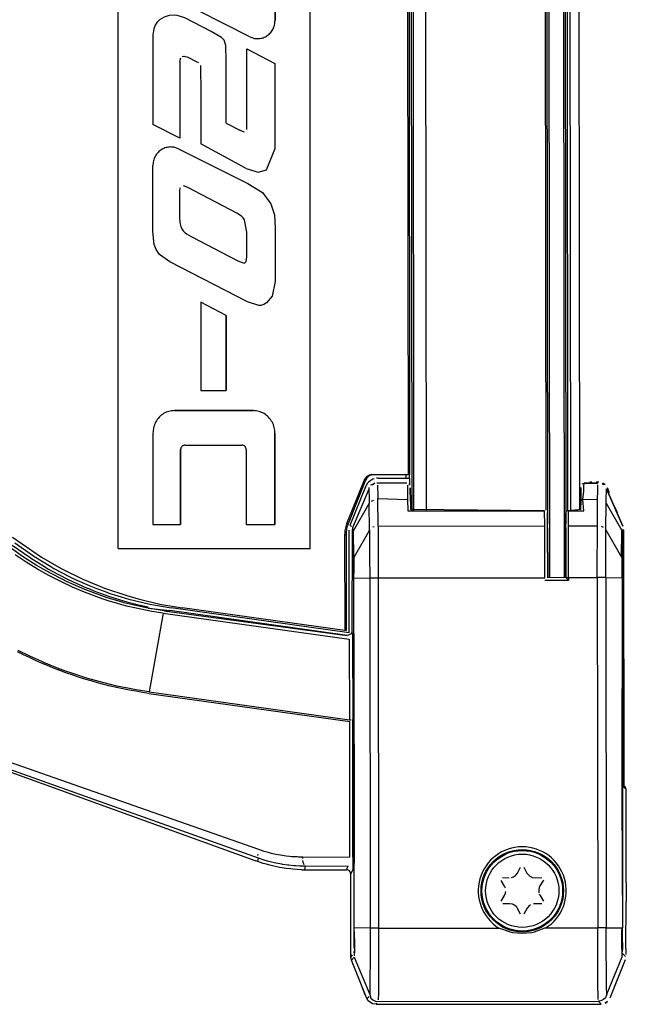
# Model space of a CAD drawing. Header units: millimetres. Extents: x -265 to -110, y 28 to 616.
# Tile 2 of 8: x -176 to -110, y 28 to 136. Entities that reach past the tile are written whole.
import ezdxf

# ---------------------------------------------------------------- set-up
doc = ezdxf.new("R2010")
doc.units = ezdxf.units.MM

# ---------------------------------------------------------------- blocks, each defined once
blk = doc.blocks.new('Etikett-S120-C_1__12', base_point=(-165.75, 78.18))
at = {"color": 7, "linetype": 'Continuous'}
for p, q in [((-144.81, 165.18), (-153.66, 165.18)), ((-144.81, 78.18), (-144.81, 165.18)), ((-144.81, 78.18), (-144.81, 165.18)), ((-153.82, 161.8), (-153.97, 161.78)), ((-153.5, 161.83), (-153.82, 161.8)), ((-153.32, 161.83), (-153.5, 161.83)), ((-153.32, 161.83), (-151.66, 161.83)), ((-151.66, 161.83), (-153.32, 161.83)), ((-150.9, 161.76), (-151.66, 161.83)), ((-150.9, 161.76), (-151.66, 161.83)), ((-150.25, 161.56), (-150.9, 161.76)), ((-150.25, 161.56), (-150.9, 161.76)), ((-149.71, 161.21), (-150.25, 161.56)), ((-149.71, 161.21), (-150.25, 161.56)), ((-160.08, 161.06), (-159.02, 160.12)), ((-159.02, 160.12), (-160.08, 161.06)), ((-149.3, 160.73), (-149.71, 161.21)), ((-149.3, 160.73), (-149.71, 161.21)), ((-149.16, 160.5), (-149.3, 160.73)), ((-149.16, 160.5), (-149.3, 160.73)), ((-149.04, 160.23), (-149.16, 160.5)), ((-149.04, 160.23), (-149.16, 160.5)), ((-148.93, 159.93), (-149.04, 160.23)), ((-148.93, 159.93), (-149.04, 160.23)), ((-161.96, 160.15), (-161.96, 151.13)), ((-159.02, 160.12), (-159.02, 152.53)), ((-159.02, 152.53), (-159.02, 160.12)), ((-148.85, 159.61), (-148.93, 159.93)), ((-148.85, 159.61), (-148.93, 159.93)), ((-148.75, 159.23), (-148.78, 159.37)), ((-148.75, 159.23), (-148.78, 159.37)), ((-165.75, 78.19), (-165.75, 158.62)), ((-148.69, 158.77), (-148.73, 159.09)), ((-148.69, 158.77), (-148.73, 159.09)), ((-148.65, 158.43), (-148.69, 158.77)), ((-148.65, 158.43), (-148.69, 158.77)), ((-148.62, 158.07), (-148.65, 158.43)), ((-148.62, 158.07), (-148.65, 158.43)), ((-148.61, 157.7), (-148.62, 158.07)), ((-148.61, 157.7), (-148.62, 158.07)), ((-156.73, 157.62), (-156.73, 152.21)), ((-153.96, 156.8), (-153.87, 157.13)), ((-153.96, 156.8), (-153.87, 157.13)), ((-153.87, 157.13), (-153.73, 157.36)), ((-153.87, 157.13), (-153.73, 157.36)), ((-153.73, 157.36), (-153.45, 157.57)), ((-153.73, 157.36), (-153.59, 157.48)), ((-153.59, 157.48), (-153.45, 157.57)), ((-153.45, 157.57), (-153.27, 157.64)), ((-153.45, 157.57), (-153.27, 157.64)), ((-153.27, 157.64), (-152.84, 157.69)), ((-153.27, 157.64), (-152.84, 157.69)), ((-152.59, 157.68), (-152.45, 157.64)), ((-152.45, 157.64), (-152.32, 157.59)), ((-152.32, 157.59), (-152.07, 157.45)), ((-148.61, 157.7), (-148.64, 147)), ((-148.64, 147), (-148.61, 157.7)), ((-153.96, 156.52), (-153.97, 151.13)), ((-153.97, 151.13), (-153.96, 156.52)), ((-153.96, 156.8), (-153.96, 156.52)), ((-153.96, 156.8), (-153.96, 156.52)), ((-151.67, 156.64), (-151.67, 149.51)), ((-161.96, 151.13), (-161.91, 150.26)), ((-154.26, 149.06), (-153.97, 151.13)), ((-154.26, 149.06), (-153.97, 151.13)), ((-161.91, 150.26), (-161.74, 149.48)), ((-161.74, 149.48), (-161.46, 148.77)), ((-151.67, 149.51), (-150.41, 148.46)), ((-161.46, 148.77), (-161.06, 148.15)), ((-150.41, 148.46), (-148.64, 147)), ((-158.24, 147), (-157.02, 147)), ((-161.96, 139.45), (-161.95, 143.99)), ((-161.95, 143.99), (-152.33, 138.91)), ((-161.95, 143.99), (-152.33, 138.91)), ((-151.66, 139.48), (-151.64, 142.09)), ((-148.64, 140.4), (-151.64, 142.09)), ((-151.64, 142.09), (-148.64, 140.4)), ((-148.63, 135.86), (-148.64, 140.4)), ((-148.64, 140.4), (-148.63, 135.86)), ((-151.38, 134.06), (-161.96, 139.45)), ((-152.33, 138.91), (-152.1, 138.81)), ((-152.33, 138.91), (-152.1, 138.81)), ((-152.1, 138.81), (-151.93, 138.77)), ((-152.1, 138.81), (-151.93, 138.77)), ((-151.67, 139.11), (-151.66, 139.48)), ((-161.53, 135.62), (-161.71, 135.34)), ((-161.23, 135.92), (-161.53, 135.62)), ((-160.74, 136.22), (-161.23, 135.92)), ((-160.19, 136.39), (-160.74, 136.22)), ((-159.6, 136.43), (-160.19, 136.39)), ((-159.3, 136.4), (-159.6, 136.43)), ((-159.3, 136.4), (-159.6, 136.43)), ((-158.48, 136.13), (-159.3, 136.4)), ((-158.48, 136.13), (-159.3, 136.4)), ((-155.6, 134.65), (-158.48, 136.13)), ((-155.6, 134.65), (-158.48, 136.13)), ((-161.87, 134.95), (-161.96, 134.27)), ((-161.71, 135.34), (-161.87, 134.95)), ((-154.49, 134), (-155.6, 134.65)), ((-154.49, 134), (-155.6, 134.65)), ((-161.96, 134.27), (-161.96, 124.48)), ((-154.2, 133.69), (-154.49, 134)), ((-154.2, 133.69), (-154.49, 134)), ((-154.01, 133.11), (-154.2, 133.69)), ((-154.01, 133.11), (-154.2, 133.69)), ((-153.98, 131.45), (-154.01, 133.11)), ((-153.98, 131.45), (-154.01, 133.11)), ((-151.7, 123.93), (-151.7, 132.75)), ((-151.7, 132.75), (-148.65, 131.15)), ((-151.7, 132.75), (-148.65, 131.15)), ((-159.02, 131.35), (-159, 131.53)), ((-159.02, 131.35), (-159, 131.53)), ((-159.02, 131.35), (-159.02, 122.99)), ((-159.02, 131.35), (-159.02, 122.99)), ((-159, 131.53), (-158.9, 131.78)), ((-159, 131.53), (-158.9, 131.78)), ((-158.75, 131.9), (-158.6, 131.94)), ((-158.75, 131.9), (-158.6, 131.94)), ((-158.6, 131.94), (-158.46, 131.93)), ((-158.46, 131.93), (-158.22, 131.87)), ((-158.22, 131.87), (-157.93, 131.74)), ((-157.93, 131.74), (-157.45, 131.49)), ((-157.45, 131.49), (-157.16, 131.34)), ((-157.16, 131.34), (-157, 131.24)), ((-153.98, 124.64), (-153.98, 131.45)), ((-153.98, 124.64), (-153.98, 131.45)), ((-156.78, 130.93), (-156.75, 130.73)), ((-156.75, 130.73), (-156.74, 128.05)), ((-148.65, 131.15), (-148.65, 121.78)), ((-148.65, 131.15), (-148.65, 121.78)), ((-156.74, 128.05), (-156.74, 122.39)), ((-159.02, 122.99), (-161.96, 124.48)), ((-153.98, 124.64), (-152.47, 123.88)), ((-153.98, 124.64), (-152.47, 123.88)), ((-152.19, 123.74), (-152.47, 123.88)), ((-152.19, 123.74), (-152.47, 123.88)), ((-151.96, 123.64), (-152.19, 123.74)), ((-151.96, 123.64), (-152.19, 123.74)), ((-159.17, 121.83), (-151.59, 118.03)), ((-159.17, 121.83), (-151.59, 118.03)), ((-151.79, 119.68), (-156.74, 122.39)), ((-149.58, 119.53), (-148.65, 121.78)), ((-149.58, 119.53), (-148.65, 121.78)), ((-161.96, 112.81), (-161.97, 119.99)), ((-151.79, 119.68), (-150.46, 119.28)), ((-150.46, 119.28), (-149.58, 119.53)), ((-150.46, 119.28), (-149.58, 119.53)), ((-159.01, 117.57), (-159.05, 117.2)), ((-159.01, 117.57), (-159.05, 117.2)), ((-159.05, 117.2), (-159.05, 114.32)), ((-159.05, 117.2), (-159.05, 114.32)), ((-158.16, 117.6), (-158.62, 117.8)), ((-152.81, 114.82), (-158.16, 117.6)), ((-151.59, 118.03), (-149.99, 117.06)), ((-151.59, 118.03), (-149.99, 117.06)), ((-149.99, 117.06), (-149.09, 115.81)), ((-149.99, 117.06), (-149.09, 115.81)), ((-149.09, 115.81), (-148.7, 114.61)), ((-149.09, 115.81), (-148.7, 114.61)), ((-159.05, 114.32), (-159.02, 113.8)), ((-159.05, 114.32), (-159.02, 113.8)), ((-152.29, 114.48), (-152.81, 114.82)), ((-152.1, 114.28), (-152.29, 114.48)), ((-151.96, 114.06), (-152.1, 114.28)), ((-151.71, 112.73), (-151.96, 114.06)), ((-148.7, 114.61), (-148.63, 113.13)), ((-148.7, 114.61), (-148.63, 113.13)), ((-159.02, 113.8), (-159, 113.64)), ((-159.02, 113.8), (-159, 113.64)), ((-159, 113.64), (-158.93, 113.35)), ((-159, 113.64), (-158.93, 113.35)), ((-158.93, 113.35), (-158.81, 113.09)), ((-158.93, 113.35), (-158.81, 113.09)), ((-158.81, 113.09), (-158.65, 112.86)), ((-158.81, 113.09), (-158.65, 112.86)), ((-148.63, 113.13), (-148.63, 107.34)), ((-148.63, 113.13), (-148.63, 107.34)), ((-161.82, 111.39), (-161.96, 112.81)), ((-158.65, 112.86), (-158.43, 112.64)), ((-158.65, 112.86), (-158.43, 112.64)), ((-158.43, 112.64), (-158.3, 112.54)), ((-158.43, 112.64), (-158.3, 112.54)), ((-158.3, 112.54), (-157.79, 112.25)), ((-158.3, 112.54), (-157.79, 112.25)), ((-157.79, 112.25), (-152.7, 109.61)), ((-157.79, 112.25), (-152.7, 109.61)), ((-151.71, 110.06), (-151.71, 112.73)), ((-161.61, 110.82), (-161.82, 111.39)), ((-161.23, 110.28), (-161.61, 110.82)), ((-160.13, 109.49), (-161.23, 110.28)), ((-151.78, 109.54), (-151.73, 109.75)), ((-151.73, 109.75), (-151.71, 110.06)), ((-151.65, 105.11), (-160.13, 109.49)), ((-152.7, 109.61), (-152.23, 109.4)), ((-152.7, 109.61), (-152.23, 109.4)), ((-152.23, 109.4), (-151.98, 109.36)), ((-152.23, 109.4), (-151.98, 109.36)), ((-151.98, 109.36), (-151.78, 109.54)), ((-148.63, 107.34), (-148.94, 105.73)), ((-148.63, 107.34), (-148.94, 105.73)), ((-148.94, 105.73), (-149.56, 105.01)), ((-148.94, 105.73), (-149.56, 105.01)), ((-156.73, 105.09), (-156.74, 95.45)), ((-153.97, 103.63), (-156.73, 105.09)), ((-153.97, 103.63), (-156.73, 105.09)), ((-150.42, 104.71), (-151.65, 105.11)), ((-150.18, 104.72), (-150.42, 104.71)), ((-150.18, 104.72), (-150.42, 104.71)), ((-149.85, 104.82), (-150.18, 104.72)), ((-149.85, 104.82), (-150.18, 104.72)), ((-149.56, 105.01), (-149.85, 104.82)), ((-149.56, 105.01), (-149.85, 104.82)), ((-153.97, 103.63), (-153.97, 95.45)), ((-153.97, 95.45), (-153.97, 103.63)), ((-156.74, 95.45), (-153.97, 95.45)), ((-150.99, 93.24), (-159.61, 93.24)), ((-159.61, 93.24), (-150.99, 93.24)), ((-161.96, 90.77), (-161.96, 80.79)), ((-148.64, 80.79), (-148.64, 90.77)), ((-148.64, 90.77), (-148.64, 80.79)), ((-158.47, 89.48), (-152.24, 89.48)), ((-158.95, 80.79), (-158.95, 88.99)), ((-158.95, 88.99), (-158.95, 80.79)), ((-151.77, 88.98), (-151.77, 80.79)), ((-161.96, 80.79), (-158.95, 80.79)), ((-151.77, 80.79), (-148.64, 80.79)), ((-165.75, 78.19), (-144.81, 78.18))]:
    blk.add_line(p, q, dxfattribs=at)
for points in [[(-153.97, 161.78), (-154.6, 161.6), (-155.17, 161.28), (-155.66, 160.83), (-156.05, 160.29)], [(-156.05, 160.29), (-156.34, 159.66), (-156.56, 159), (-156.69, 158.32), (-156.73, 157.62)], [(-151.67, 156.64), (-151.7, 156.87), (-151.78, 157.09), (-151.95, 157.32), (-152.07, 157.45)], [(-159.02, 152.53), (-158.98, 152.17), (-158.85, 151.84), (-158.65, 151.56), (-158.38, 151.33)], [(-159.02, 152.53), (-158.98, 152.17), (-158.85, 151.84), (-158.65, 151.56), (-158.38, 151.33)], [(-158.38, 151.33), (-158.1, 151.21), (-157.77, 151.18), (-157.43, 151.25), (-157.14, 151.42), (-156.92, 151.68), (-156.78, 152)], [(-158.38, 151.33), (-158.11, 151.21), (-157.82, 151.17)], [(-156.78, 147), (-156.22, 147.09), (-155.69, 147.29), (-155.21, 147.61), (-154.8, 148.02), (-154.48, 148.51), (-154.26, 149.06)], [(-156.78, 147), (-156.22, 147.09), (-155.69, 147.29), (-155.21, 147.61), (-154.8, 148.02), (-154.48, 148.51), (-154.26, 149.06)], [(-161.06, 148.15), (-160.44, 147.66), (-159.75, 147.3), (-159.01, 147.07), (-158.24, 147)], [(-150.53, 133.86), (-150.04, 133.93), (-149.58, 134.13), (-149.19, 134.45), (-148.89, 134.86), (-148.7, 135.34), (-148.63, 135.86)], [(-150.53, 133.86), (-150.04, 133.93), (-149.58, 134.13), (-149.19, 134.45), (-148.89, 134.86), (-148.7, 135.34), (-148.63, 135.86)], [(-151.38, 134.06), (-150.97, 133.91), (-150.53, 133.86)], [(-160.01, 122.03), (-160.53, 121.96), (-161, 121.76), (-161.4, 121.43), (-161.71, 121.01), (-161.9, 120.51), (-161.97, 119.99)], [(-159.17, 121.83), (-159.58, 121.98), (-160.01, 122.03)], [(-159.17, 121.83), (-159.58, 121.98), (-160.01, 122.03)], [(-159.61, 93.24), (-160.22, 93.16), (-160.79, 92.91), (-161.27, 92.52), (-161.65, 92), (-161.88, 91.41), (-161.96, 90.77)], [(-148.64, 90.77), (-148.72, 91.41), (-148.96, 92), (-149.33, 92.51), (-149.82, 92.91), (-150.39, 93.15), (-150.99, 93.24)], [(-148.64, 90.77), (-148.72, 91.41), (-148.96, 92), (-149.33, 92.51), (-149.82, 92.91), (-150.39, 93.15), (-150.99, 93.24)], [(-158.47, 89.48), (-158.56, 89.46), (-158.7, 89.41), (-158.78, 89.36), (-158.85, 89.26), (-158.93, 89.08), (-158.95, 88.99)], [(-158.47, 89.48), (-158.56, 89.46), (-158.7, 89.41), (-158.78, 89.36), (-158.85, 89.26), (-158.93, 89.08), (-158.95, 88.99)], [(-151.77, 88.98), (-151.79, 89.08), (-151.84, 89.23), (-151.88, 89.31), (-151.98, 89.38), (-152.15, 89.46), (-152.24, 89.48)]]:
    blk.add_spline(points, degree=3, dxfattribs=at)
blk = doc.blocks.new('Seitenteil-rechts__36', base_point=(-243.74, 28.41))
at = {"color": 1, "linetype": 'Continuous'}
for p, q in [((-134.36, 86.25), (-134.36, 85.85)), ((-138.69, 85.08), (-138.77, 84.92)), ((-138.54, 85.31), (-138.69, 85.08)), ((-138.42, 85.44), (-138.54, 85.31)), ((-138.2, 85.61), (-138.42, 85.44)), ((-137.89, 85.2), (-138.21, 85.1)), ((-137.97, 85.74), (-138.2, 85.61)), ((-137.89, 85.2), (-138.02, 85.12)), ((-137.81, 85.8), (-137.97, 85.74)), ((-137.76, 85.33), (-137.89, 85.2)), ((-137.39, 85.86), (-137.56, 85.85)), ((-137.53, 85.36), (-134.26, 85.35)), ((-137.53, 85.36), (-134.26, 85.35)), ((-137.45, 85.11), (-137.45, 84.83)), ((-137.39, 85.86), (-134.36, 85.85)), ((-134.36, 85.85), (-133.97, 85.86)), ((-134.19, 85.11), (-134.19, 84.83)), ((-114.94, 84.96), (-114.92, 85.32)), ((-114.94, 84.46), (-114.94, 84.96)), ((-114.92, 85.32), (-113.41, 85.32)), ((-113.43, 84.47), (-113.42, 84.96)), ((-113.42, 84.96), (-113.42, 85.13)), ((-112.85, 85.15), (-112.87, 85.33)), ((-112.62, 85.16), (-112.85, 85.15)), ((-138.77, 84.92), (-140.46, 80.68)), ((-138.39, 84.67), (-140.17, 80.45)), ((-138.39, 84.67), (-140.17, 80.45)), ((-138.4, 84.85), (-138.39, 84.67)), ((-138.39, 84.67), (-138.36, 83.73)), ((-137.45, 84.83), (-137.43, 84.11)), ((-137.43, 84.11), (-137.43, 83.66)), ((-134.19, 84.83), (-134.17, 83.94)), ((-134.17, 83.94), (-134.17, 83.54)), ((-115.04, 83.55), (-114.94, 84.46)), ((-113.44, 83.57), (-113.43, 84.47)), ((-112.51, 83.48), (-112.48, 84.7)), ((-112.48, 84.7), (-110.69, 80.61)), ((-140.06, 80.12), (-138.36, 83.1)), ((-138.36, 83.73), (-138.36, 83.43)), ((-138.36, 83.43), (-138.36, 83.1)), ((-138.33, 80.2), (-138.36, 83.1)), ((-138.11, 83.35), (-137.85, 83.47)), ((-137.4, 80.64), (-137.43, 83.66)), ((-137.43, 83.66), (-134.17, 83.54)), ((-134.17, 83.54), (-134.16, 82.29)), ((-115.04, 83.55), (-115.25, 83.38)), ((-115.04, 83.55), (-113.44, 83.57)), ((-114.96, 82.31), (-115.04, 83.55)), ((-113.46, 80.67), (-113.44, 83.57)), ((-112.53, 80.23), (-112.51, 83.13)), ((-112.51, 83.13), (-112.51, 83.48)), ((-112.51, 83.13), (-110.8, 80.16)), ((-134.16, 82.29), (-119.22, 82.3)), ((-119.2, 80.66), (-119.22, 82.3)), ((-116.6, 82.31), (-116.81, 82.25)), ((-116.61, 80.66), (-116.6, 82.31)), ((-116.6, 82.31), (-114.96, 82.31)), ((-140.46, 80.68), (-140.29, 80.62)), ((-137.4, 80.64), (-119.2, 80.66)), ((-119.18, 75), (-119.2, 80.66)), ((-116.62, 75.01), (-116.61, 80.66)), ((-116.61, 80.66), (-113.46, 80.67)), ((-113.46, 80.22), (-113.46, 80.67)), ((-140.54, 68.99), (-140.55, 80.19)), ((-140.21, 69.09), (-140.2, 80.27)), ((-140.17, 80.45), (-140.2, 80.27)), ((-140.13, 79.99), (-140.13, 79.85)), ((-140.1, 76.97), (-140.13, 79.85)), ((-140.06, 80.32), (-140.06, 80.12)), ((-140.03, 77.22), (-140.06, 80.12)), ((-138.33, 80.2), (-140.03, 77.22)), ((-138.33, 80.2), (-138.32, 79.95)), ((-138.32, 79.95), (-138.32, 78.93)), ((-137.83, 80.57), (-137.96, 80.52)), ((-137.4, 80.64), (-137.4, 80.36)), ((-137.4, 80.36), (-137.38, 76.93)), ((-113.47, 76.09), (-113.46, 80.22)), ((-112.78, 80.48), (-113.03, 80.6)), ((-112.54, 79.96), (-112.53, 80.23)), ((-112.54, 78.16), (-112.54, 79.96)), ((-112.53, 80.23), (-110.82, 77.25)), ((-110.82, 77.25), (-110.8, 80.16)), ((-110.8, 80.16), (-110.8, 80.35)), ((-110.62, 80.24), (-110.8, 80.16)), ((-110.73, 79.89), (-110.8, 80.16)), ((-110.75, 77), (-110.73, 79.89)), ((-110.62, 80.24), (-110.59, 52.13)), ((-176.35, 77.43), (-177.91, 78.54)), ((-177.3, 78.56), (-175.35, 77.19)), ((-177.04, 78.81), (-175.11, 77.44)), ((-138.32, 78.93), (-138.31, 76.77)), ((-175.77, 76.69), (-176.97, 77.49)), ((-175.97, 77.17), (-176.35, 77.43)), ((-175.11, 77.44), (-174.95, 77.34)), ((-112.55, 75.67), (-112.54, 78.16)), ((-174.7, 76.37), (-175.97, 77.17)), ((-174.55, 75.94), (-175.77, 76.69)), ((-175.35, 77.19), (-175.2, 77.09)), ((-175.2, 77.09), (-174.09, 76.39)), ((-174.95, 77.34), (-173.11, 76.21)), ((-173.95, 75.93), (-174.7, 76.37)), ((-174.09, 76.39), (-173.34, 75.94)), ((-140.1, 76.97), (-140.09, 74.96)), ((-140.03, 77.22), (-140.02, 75.9)), ((-138.31, 76.77), (-138.3, 75.65)), ((-137.38, 76.93), (-137.37, 75.37)), ((-110.76, 75), (-110.75, 77)), ((-173.3, 75.23), (-174.55, 75.94)), ((-173.07, 75.44), (-173.95, 75.93)), ((-173.34, 75.94), (-173.01, 75.76)), ((-173.11, 76.21), (-172.77, 76.01)), ((-171.87, 74.82), (-173.07, 75.44)), ((-173.01, 75.76), (-171.26, 74.84)), ((-172.77, 76.01), (-171.04, 75.11)), ((-140.02, 75.9), (-140.09, 74.96)), ((-138.3, 75.65), (-138.3, 74.98)), ((-137.37, 75.37), (-137.37, 74.98)), ((-113.47, 75.01), (-113.47, 76.09)), ((-112.55, 75.01), (-112.55, 75.67)), ((-172.02, 74.57), (-173.3, 75.23)), ((-170.73, 73.97), (-172.02, 74.57)), ((-171.37, 74.58), (-171.87, 74.82)), ((-169.73, 73.85), (-171.37, 74.58)), ((-171.26, 74.84), (-170.74, 74.59)), ((-171.04, 75.11), (-170.51, 74.85)), ((-170.74, 74.59), (-169.12, 73.86)), ((-170.51, 74.85), (-168.92, 74.14)), ((-140.09, 74.96), (-138.3, 74.98)), ((-140.09, 74.96), (-140.05, 36.75)), ((-140.09, 74.96), (-139.99, 50.85)), ((-138.3, 74.98), (-138.26, 36.72)), ((-138.3, 74.98), (-137.6, 74.98)), ((-137.6, 74.98), (-137.37, 74.98)), ((-137.37, 74.98), (-119.18, 75)), ((-137.37, 74.98), (-137.33, 36.73)), ((-116.62, 74.68), (-119.18, 74.68)), ((-116.92, 75.01), (-116.62, 75.01)), ((-116.62, 75.01), (-113.47, 75.01)), ((-116.62, 75.01), (-116.62, 74.68)), ((-113.47, 75.01), (-113.43, 36.75)), ((-113.24, 75.01), (-113.47, 75.01)), ((-112.55, 75.01), (-113.24, 75.01)), ((-112.55, 75.01), (-112.5, 36.75)), ((-112.55, 75.01), (-110.76, 75)), ((-110.76, 75), (-110.8, 50.89)), ((-110.76, 75), (-110.71, 36.78)), ((-169.41, 73.41), (-170.73, 73.97)), ((-169.58, 73.78), (-169.73, 73.85)), ((-167.84, 73.12), (-169.58, 73.78)), ((-168.74, 73.15), (-169.41, 73.41)), ((-169.12, 73.86), (-168.96, 73.8)), ((-168.96, 73.8), (-168.4, 73.58)), ((-168.92, 74.14), (-168.18, 73.84)), ((-168.07, 72.9), (-168.74, 73.15)), ((-168.4, 73.58), (-167.21, 73.13)), ((-168.18, 73.84), (-166.99, 73.4)), ((-167.54, 73.02), (-167.84, 73.12)), ((-167.21, 73.13), (-166.93, 73.03)), ((-166.99, 73.4), (-166.75, 73.32)), ((-166.75, 73.32), (-165.79, 73)), ((-167.4, 72.67), (-168.07, 72.9)), ((-166.94, 72.81), (-167.54, 73.02)), ((-166.72, 72.45), (-167.4, 72.67)), ((-166.03, 72.53), (-166.94, 72.81)), ((-166.93, 73.03), (-166.01, 72.73)), ((-166.04, 72.25), (-166.72, 72.45)), ((-165.35, 72.05), (-166.04, 72.25)), ((-165.31, 72.33), (-166.03, 72.53)), ((-166.01, 72.73), (-164.79, 72.37)), ((-165.79, 73), (-164.57, 72.64)), ((-164.66, 71.87), (-165.35, 72.05)), ((-165.12, 72.27), (-165.31, 72.33)), ((-164.14, 72.03), (-165.12, 72.27)), ((-164.79, 72.37), (-163.53, 72.04)), ((-164.57, 72.64), (-162.29, 72.1)), ((-163.53, 72.04), (-162.46, 71.81)), ((-162.29, 72.1), (-159.97, 71.7)), ((-163.97, 71.71), (-164.66, 71.87)), ((-163.03, 71.78), (-164.14, 72.03)), ((-163.27, 71.56), (-163.97, 71.71)), ((-162.06, 71.32), (-163.27, 71.56)), ((-162.47, 71.67), (-163.03, 71.78)), ((-160.72, 71.38), (-162.47, 71.67)), ((-162.47, 71.67), (-160.1, 71.4)), ((-160.84, 71.13), (-162.37, 62.52)), ((-160.84, 71.13), (-162.06, 71.32)), ((-160.84, 71.13), (-140.53, 68.3)), ((-160.72, 71.38), (-160.1, 71.4)), ((-160.72, 71.38), (-140.76, 68.7)), ((-140.76, 68.7), (-160.1, 71.4)), ((-140.54, 68.99), (-159.97, 71.7)), ((-140.37, 68.82), (-140.76, 68.7)), ((-140.21, 69.09), (-140.37, 68.82)), ((-140.18, 68.96), (-140.17, 68.47)), ((-140.53, 68.3), (-140.5, 59.48)), ((-140.17, 68.47), (-140.15, 59.51)), ((-176.08, 66.59), (-176.73, 66.91)), ((-175.37, 66.43), (-176.66, 67.06)), ((-175.43, 66.28), (-176.08, 66.59)), ((-174.78, 65.97), (-175.43, 66.28)), ((-174.72, 66.12), (-175.37, 66.43)), ((-174.12, 65.68), (-174.78, 65.97)), ((-174.06, 65.83), (-174.72, 66.12)), ((-173.46, 65.4), (-174.12, 65.68)), ((-173.86, 65.75), (-174.06, 65.83)), ((-172.74, 65.28), (-173.86, 65.75)), ((-172.79, 65.13), (-173.46, 65.4)), ((-172.12, 64.87), (-172.79, 65.13)), ((-172.07, 65.02), (-172.74, 65.28)), ((-171.45, 64.62), (-172.12, 64.87)), ((-171.4, 64.77), (-172.07, 65.02)), ((-170.77, 64.38), (-171.45, 64.62)), ((-170.91, 64.6), (-171.4, 64.77)), ((-170.04, 64.31), (-170.91, 64.6)), ((-170.09, 64.15), (-170.77, 64.38)), ((-169.4, 63.93), (-170.09, 64.15)), ((-169.41, 64.11), (-170.04, 64.31)), ((-168.67, 63.89), (-169.41, 64.11)), ((-168.71, 63.73), (-169.4, 63.93)), ((-168.02, 63.53), (-168.71, 63.73)), ((-167.29, 63.51), (-168.67, 63.89)), ((-167.33, 63.35), (-168.02, 63.53)), ((-166.6, 63.33), (-167.29, 63.51)), ((-166.63, 63.17), (-167.33, 63.35)), ((-165.93, 63.01), (-166.63, 63.17)), ((-165.9, 63.17), (-166.6, 63.33)), ((-165.23, 62.86), (-165.93, 63.01)), ((-164.5, 62.88), (-165.9, 63.17)), ((-164.52, 62.72), (-165.23, 62.86)), ((-163.82, 62.59), (-164.52, 62.72)), ((-163.79, 62.75), (-164.5, 62.88)), ((-163.11, 62.47), (-163.82, 62.59)), ((-163.08, 62.63), (-163.79, 62.75)), ((-162.4, 62.36), (-163.11, 62.47)), ((-162.37, 62.52), (-163.08, 62.63)), ((-162.4, 62.36), (-140.49, 59.31)), ((-162.37, 62.52), (-140.5, 59.48)), ((-140.5, 59.48), (-140.31, 59.48)), ((-140.48, 44.52), (-140.49, 59.31)), ((-140.15, 59.33), (-140.15, 59.51)), ((-140.13, 44.48), (-140.15, 59.33)), ((-150.4, 45.3), (-177.7, 54.89)), ((-150.43, 44.36), (-177.69, 54.08)), ((-110.59, 52.13), (-110.32, 51.86)), ((-139.99, 50.85), (-140.05, 36.75)), ((-110.8, 50.89), (-110.71, 36.78)), ((-149.82, 45.11), (-150.4, 45.3)), ((-150.52, 44.82), (-150.53, 44.67)), ((-150.5, 44), (-150.43, 44.36)), ((-149.81, 44.15), (-150.43, 44.36)), ((-149.48, 45.01), (-149.82, 45.11)), ((-149.44, 44.04), (-149.81, 44.15)), ((-149.24, 44.94), (-149.48, 45.01)), ((-149.01, 44.88), (-149.24, 44.94)), ((-148.53, 44.77), (-149.01, 44.88)), ((-148.04, 44.68), (-148.53, 44.77)), ((-147.43, 44.59), (-148.04, 44.68)), ((-147.06, 44.55), (-147.43, 44.59)), ((-146.83, 44.53), (-147.06, 44.55)), ((-146.57, 44.51), (-146.83, 44.53)), ((-146.22, 44.5), (-146.57, 44.51)), ((-146.09, 44.49), (-146.22, 44.5)), ((-145.61, 44.49), (-146.09, 44.49)), ((-145.61, 44.49), (-140.48, 44.52)), ((-145.61, 44.34), (-145.61, 44.49)), ((-145.56, 43.95), (-145.59, 44.12)), ((-140.13, 44.48), (-140.13, 43.45)), ((-149.18, 43.97), (-149.44, 44.04)), ((-148.55, 43.82), (-149.18, 43.97)), ((-147.9, 43.7), (-148.55, 43.82)), ((-147.77, 43.68), (-147.9, 43.7)), ((-147.25, 43.6), (-147.77, 43.68)), ((-147.12, 43.59), (-147.25, 43.6)), ((-146.6, 43.54), (-147.12, 43.59)), ((-146.34, 43.52), (-146.6, 43.54)), ((-145.95, 43.5), (-146.34, 43.52)), ((-145.82, 43.49), (-145.95, 43.5)), ((-145.3, 43.49), (-145.82, 43.49)), ((-145.47, 43.66), (-145.56, 43.95)), ((-145.37, 43.11), (-145.3, 43.49)), ((-145.3, 43.49), (-140.64, 43.52)), ((-140.85, 43.11), (-140.64, 43.52)), ((-140.37, 42.63), (-140.14, 43.09)), ((-140.13, 43.45), (-140.14, 43.09)), ((-140.05, 36.75), (-139.98, 35.23)), ((-138.26, 36.72), (-140.05, 36.75)), ((-140.05, 36.75), (-140.05, 34.75)), ((-137.33, 36.73), (-138.26, 36.72)), ((-138.26, 36.72), (-138.26, 33.62)), ((-137.33, 36.73), (-137.34, 31.09)), ((-137.33, 36.73), (-124.2, 36.74)), ((-119.11, 36.75), (-113.43, 36.75)), ((-112.5, 36.75), (-113.43, 36.75)), ((-113.43, 36.02), (-113.43, 36.75)), ((-112.5, 36.75), (-110.71, 36.78)), ((-112.5, 34.24), (-112.5, 36.75)), ((-110.79, 36.52), (-110.71, 36.78)), ((-110.71, 35.95), (-110.71, 36.78)), ((-113.4, 30.42), (-113.43, 36.02)), ((-110.78, 34.83), (-110.79, 36.52)), ((-110.7, 34.43), (-110.71, 35.95)), ((-140.05, 34.75), (-139.98, 34.28)), ((-139.98, 35.23), (-139.98, 34.28)), ((-110.77, 34.01), (-110.78, 34.83)), ((-110.77, 34.01), (-110.7, 34.43)), ((-140.36, 33.52), (-140.18, 33.8)), ((-140.3, 33.24), (-140, 33.55)), ((-139.98, 34.28), (-140.06, 34.04)), ((-140, 33.55), (-138.3, 29.48)), ((-139.98, 34.28), (-139.99, 33.72)), ((-138.26, 33.62), (-138.28, 30.71)), ((-112.48, 32.03), (-112.5, 34.24)), ((-112.44, 29.51), (-110.76, 33.58)), ((-110.76, 33.58), (-110.77, 34.01)), ((-110.53, 33.79), (-110.77, 34.01)), ((-110.39, 33.65), (-110.53, 33.79)), ((-112.46, 30.09), (-112.48, 32.03)), ((-138.28, 30.71), (-138.29, 29.82)), ((-137.34, 31.09), (-137.36, 29.36)), ((-113.38, 29.36), (-113.4, 30.42)), ((-138.63, 29.04), (-138.38, 29.28)), ((-138.29, 29.82), (-138.3, 29.62)), ((-138.3, 29.62), (-138.3, 29.48)), ((-138.3, 29.48), (-138.17, 29.1)), ((-138.17, 29.1), (-137.95, 28.9)), ((-137.36, 29.36), (-137.37, 29.14)), ((-137.37, 29.14), (-137.37, 28.89)), ((-113.37, 28.95), (-113.38, 29.36)), ((-112.57, 29.13), (-112.8, 28.92)), ((-112.44, 29.51), (-112.57, 29.13)), ((-112.45, 29.65), (-112.46, 30.09)), ((-112.44, 29.51), (-112.45, 29.65)), ((-137.95, 28.9), (-137.67, 28.77)), ((-137.67, 28.77), (-137.39, 28.73)), ((-137.61, 28.41), (-137.52, 28.59)), ((-137.61, 28.41), (-113.04, 28.44)), ((-137.39, 28.73), (-113.36, 28.75)), ((-113.07, 28.79), (-113.36, 28.75)), ((-113.04, 28.44), (-113.36, 28.75)), ((-112.8, 28.92), (-113.07, 28.79))]:
    blk.add_line(p, q, dxfattribs=at)
at = {"color": 7, "linetype": 'Continuous'}
for p, q in [((-133.97, 85.86), (-133.97, 86.25)), ((-133.97, 85.86), (-133.96, 85.3)), ((-133.97, 85.86), (-133.97, 85.52)), ((-133.97, 85.52), (-133.96, 85.3)), ((-133.96, 85.3), (-133.96, 85.12)), ((-133.96, 85.12), (-133.96, 85.3)), ((-115.13, 85.23), (-114.92, 85.32)), ((-113.41, 85.32), (-114.92, 85.32)), ((-112.62, 85.16), (-112.87, 85.33)), ((-133.89, 84.82), (-133.89, 84.56)), ((-133.87, 83.33), (-133.89, 84.82)), ((-133.89, 84.56), (-133.87, 83.52)), ((-115.25, 83.38), (-115.24, 84.47)), ((-115.25, 83.9), (-115.24, 84.21)), ((-115.25, 83.38), (-115.25, 83.9)), ((-115.24, 84.47), (-115.23, 84.84)), ((-115.24, 84.21), (-115.23, 84.84)), ((-110.69, 80.61), (-112.48, 84.7)), ((-133.87, 83.52), (-133.87, 83.33)), ((-133.87, 83.33), (-133.86, 82.43)), ((-115.26, 82.45), (-115.25, 83.38)), ((-119.22, 82.3), (-133.86, 82.43)), ((-118.9, 80.45), (-118.92, 82.09)), ((-116.91, 80.45), (-116.9, 82.09)), ((-115.26, 82.45), (-116.6, 82.31)), ((-118.88, 74.98), (-118.9, 80.45)), ((-118.9, 80.45), (-118.9, 79.54)), ((-116.92, 75.01), (-116.91, 80.45)), ((-116.91, 80.45), (-116.92, 79.6)), ((-116.92, 79.6), (-116.92, 78.3)), ((-110.59, 52.13), (-110.62, 80.24)), ((-118.9, 79.54), (-118.89, 78.51)), ((-118.89, 78.51), (-118.88, 77.01)), ((-116.92, 78.3), (-116.92, 76.51)), ((-118.88, 77.01), (-118.88, 74.98)), ((-116.92, 76.51), (-116.92, 75.01)), ((-116.92, 75.01), (-118.88, 74.98)), ((-116.62, 74.68), (-116.92, 75.01)), ((-177.86, 53.89), (-150.72, 44.07)), ((-110.41, 52.07), (-110.68, 52.34)), ((-110.32, 51.86), (-110.41, 52.07)), ((-110.31, 41.66), (-110.32, 51.86)), ((-150.5, 44), (-150.72, 44.07)), ((-149.92, 43.8), (-150.5, 44)), ((-149.57, 43.7), (-149.92, 43.8)), ((-149.34, 43.63), (-149.57, 43.7)), ((-148.75, 43.48), (-149.34, 43.63)), ((-148.15, 43.36), (-148.75, 43.48)), ((-147.84, 43.3), (-148.15, 43.36)), ((-147.43, 43.24), (-147.84, 43.3)), ((-146.95, 43.19), (-147.43, 43.24)), ((-146.7, 43.16), (-146.95, 43.19)), ((-146.22, 43.13), (-146.7, 43.16)), ((-145.73, 43.11), (-146.22, 43.13)), ((-145.73, 43.11), (-145.55, 43.11)), ((-145.55, 43.11), (-145.37, 43.11)), ((-145.37, 43.11), (-140.85, 43.11)), ((-140.7, 43.09), (-140.85, 43.11)), ((-140.56, 43.02), (-140.7, 43.09)), ((-140.43, 42.88), (-140.56, 43.02)), ((-140.37, 42.63), (-140.43, 42.88)), ((-140.36, 38.63), (-140.37, 42.63)), ((-140.36, 38.63), (-140.37, 42.63)), ((-110.31, 41.66), (-110.31, 39.64)), ((-110.35, 34.46), (-110.31, 39.64)), ((-140.36, 33.52), (-140.36, 38.63)), ((-122.96, 36.28), (-124.2, 36.74)), ((-119.11, 36.75), (-120.35, 36.29)), ((-122.7, 36.23), (-122.96, 36.28)), ((-121.66, 36.13), (-122.7, 36.23)), ((-120.61, 36.23), (-121.66, 36.13)), ((-120.35, 36.29), (-120.61, 36.23)), ((-110.35, 34.46), (-110.36, 33.84)), ((-140.3, 33.24), (-140.36, 33.52)), ((-138.63, 29.04), (-140.3, 33.24)), ((-110.44, 33.27), (-112.11, 29.07)), ((-138.48, 28.79), (-138.63, 29.04)), ((-138, 28.46), (-138.48, 28.79)), ((-137.61, 28.41), (-138, 28.46)), ((-137.61, 28.41), (-113.04, 28.44)), ((-112.36, 28.71), (-112.62, 28.54)), ((-112.62, 28.54), (-112.36, 28.71))]:
    blk.add_line(p, q, dxfattribs=at)
at = {"color": 1, "linetype": 'Continuous'}
blk.add_circle((-121.66, 40.81), 4.5, dxfattribs=at)
at = {"color": 7, "linetype": 'Continuous'}
blk.add_circle((-121.66, 40.81), 4.4, dxfattribs=at)
at = {"color": 1, "linetype": 'Continuous'}
blk.add_arc((-121.66, 40.81), 4.8, 302.0585, 238.0703, dxfattribs=at)
blk = doc.blocks.new('Abdeckblech_1__41', base_point=(-223.43, 69.24))
at = {"color": 7, "linetype": 'Continuous'}
for p, q in [((-134.34, 294.38), (-134.11, 86.25)), ((-134.19, 294.38), (-133.95, 86.25)), ((-138.08, 86.25), (-134.11, 86.25)), ((-133.95, 86.25), (-134.11, 86.25)), ((-138.92, 85.63), (-140.82, 80.87)), ((-138.76, 85.63), (-140.66, 80.87)), ((-141.04, 79.7), (-141.03, 69.24)), ((-140.89, 79.7), (-140.88, 69.24)), ((-177.27, 79.41), (-174.12, 77.24)), ((-174.12, 77.24), (-172.22, 76.14)), ((-172.22, 76.14), (-171.9, 75.97)), ((-171.9, 75.97), (-169.6, 74.84)), ((-169.6, 74.84), (-167.93, 74.13)), ((-167.93, 74.13), (-167.23, 73.86)), ((-167.23, 73.86), (-164.8, 73.04)), ((-164.8, 73.04), (-163.56, 72.68)), ((-163.56, 72.68), (-161.19, 72.12)), ((-161.19, 72.12), (-158.78, 71.71)), ((-141.03, 69.24), (-158.78, 71.71)), ((-140.88, 69.24), (-141.03, 69.24))]:
    blk.add_line(p, q, dxfattribs=at)
at = {"color": 1, "linetype": 'Continuous'}
for p, q in [((-138.76, 85.63), (-138.92, 85.63)), ((-140.82, 80.87), (-140.66, 80.87)), ((-141.04, 79.7), (-140.89, 79.7))]:
    blk.add_line(p, q, dxfattribs=at)
at = {"color": 7, "linetype": 'Continuous'}
for points in [[(-138.08, 86.25), (-138.33, 86.18), (-138.57, 86.08), (-138.78, 85.88), (-138.92, 85.63)], [(-137.89, 86.25), (-138.16, 86.2), (-138.41, 86.08), (-138.62, 85.88), (-138.76, 85.63)], [(-140.82, 80.87), (-140.99, 80.3), (-141.04, 79.7)], [(-140.66, 80.87), (-140.83, 80.3), (-140.89, 79.7)]]:
    blk.add_spline(points, degree=3, dxfattribs=at)
blk = doc.blocks.new('Gehäuserahmen_seitlich__42', base_point=(-133.97, 74.98))
at = {"color": 7, "linetype": 'Continuous'}
for p, q in [((-119.21, 350.62), (-118.91, 80.89)), ((-117.21, 350.62), (-116.91, 80.89)), ((-133.77, 318.86), (-133.51, 82.38)), ((-115.67, 318.81), (-115.41, 82.4)), ((-133.95, 296.88), (-133.71, 82.38))]:
    blk.add_line(p, q, dxfattribs=at)
at = {"color": 1, "linetype": 'Continuous'}
for p, q in [((-119.01, 350.62), (-118.7, 74.98)), ((-117.41, 350.62), (-117.1, 74.98)), ((-132.41, 318.87), (-132.15, 82.38)), ((-119.36, 319.01), (-119.1, 82.36)), ((-116.97, 318.92), (-116.71, 82.37)), ((-116.67, 318.81), (-116.41, 82.4))]:
    blk.add_line(p, q, dxfattribs=at)
blk = doc.blocks.new('Seitenteil-rechts-kpl__1__43', base_point=(-243.74, 28.41))
for name, p in [('Seitenteil-rechts__36', (-243.74, 28.41)), ('Gehäuserahmen_seitlich__42', (-133.97, 74.98)), ('Abdeckblech_1__41', (-223.43, 69.24))]:
    blk.add_blockref(name, p)
blk = doc.blocks.new('Blechschraube_ISO14585-ST4_2x22-TX20-R2R_4__45', base_point=(-125.66, 36.81))
at = {"color": 7, "linetype": 'Continuous'}
for p, q in [((-122.18, 42.75), (-121.84, 43.38)), ((-121.49, 43.38), (-121.15, 42.75)), ((-123.58, 41.31), (-123.97, 41.94)), ((-123.8, 42.25), (-123.09, 42.23)), ((-122.82, 42.26), (-122.62, 42.33)), ((-122.62, 42.33), (-122.38, 42.49)), ((-122.38, 42.49), (-122.18, 42.75)), ((-121.15, 42.75), (-121.05, 42.61)), ((-121.05, 42.61), (-120.83, 42.4)), ((-120.83, 42.4), (-120.56, 42.27)), ((-120.56, 42.27), (-120.24, 42.23)), ((-120.24, 42.23), (-119.53, 42.25)), ((-119.35, 41.95), (-119.73, 41.34)), ((-123.49, 41.09), (-123.58, 41.31)), ((-119.81, 41.18), (-119.87, 40.93)), ((-119.87, 40.93), (-119.85, 40.59)), ((-119.73, 41.34), (-119.81, 41.18)), ((-123.97, 39.68), (-123.6, 40.29)), ((-123.6, 40.29), (-123.49, 40.54)), ((-123.49, 40.54), (-123.45, 40.74)), ((-119.81, 40.45), (-119.72, 40.29)), ((-119.72, 40.29), (-119.35, 39.69)), ((-123.05, 39.4), (-123.79, 39.38)), ((-122.73, 39.34), (-123.05, 39.4)), ((-122.49, 39.22), (-122.73, 39.34)), ((-122.27, 39.02), (-122.49, 39.22)), ((-122.17, 38.87), (-122.27, 39.02)), ((-121.84, 38.25), (-122.17, 38.87)), ((-121.13, 38.9), (-121.48, 38.25)), ((-120.95, 39.13), (-121.13, 38.9)), ((-120.77, 39.27), (-120.95, 39.13)), ((-120.24, 39.4), (-120.42, 39.39)), ((-119.53, 39.38), (-120.24, 39.4))]:
    blk.add_line(p, q, dxfattribs=at)
blk.add_circle((-121.66, 40.81), 4, dxfattribs=at)
blk = doc.blocks.new('Seitenteil-links__47', base_point=(-240.33, 28.79))
at = {"color": 7, "linetype": 'Continuous'}
for p, q in [((-114.06, 85.43), (-114.29, 85.43)), ((-113.3, 85.43), (-113.61, 85.43)), ((-112.74, 85.25), (-112.87, 85.33)), ((-115.25, 83.9), (-115.24, 84.58)), ((-115.24, 84.58), (-115.23, 84.84)), ((-112.16, 84.26), (-112.37, 84.8)), ((-115.25, 83.35), (-115.25, 83.54)), ((-111.28, 82.08), (-111.52, 82.67)), ((-110.41, 52.07), (-110.68, 52.34)), ((-110.32, 46.76), (-110.32, 49.82)), ((-149.34, 43.63), (-149.57, 43.7)), ((-148.75, 43.48), (-149.34, 43.63)), ((-148.15, 43.36), (-148.75, 43.48)), ((-145.73, 43.11), (-146.22, 43.13)), ((-110.31, 42.93), (-110.31, 43.69)), ((-140.36, 38.63), (-140.37, 42.63)), ((-110.31, 41.66), (-110.31, 42.67)), ((-110.31, 39.81), (-110.31, 39.64)), ((-110.32, 39), (-110.31, 39.64)), ((-140.37, 33.62), (-140.36, 38.63)), ((-110.32, 38.35), (-110.32, 38.61)), ((-110.35, 34.46), (-110.36, 34.31)), ((-140.33, 33.34), (-140.37, 33.62)), ((-110.36, 34.11), (-110.36, 33.84)), ((-139.96, 32.4), (-140.13, 32.82)), ((-111.26, 31.2), (-112.11, 29.07)), ((-138.79, 29.46), (-139.46, 31.14)), ((-138.48, 28.79), (-138.63, 29.04))]:
    blk.add_line(p, q, dxfattribs=at)
blk = doc.blocks.new('Seitenteil-links-kpl__1__48', base_point=(-240.33, 28.79))
blk.add_blockref('Seitenteil-links__47', (-240.33, 28.79))
blk = doc.blocks.new('Gehaeuse-kpl_-S120__49', base_point=(-243.74, 28.41))
for name, p in [('Seitenteil-rechts-kpl__1__43', (-243.74, 28.41)), ('Seitenteil-links-kpl__1__48', (-240.33, 28.79)), ('Blechschraube_ISO14585-ST4_2x22-TX20-R2R_4__45', (-125.66, 36.81))]:
    blk.add_blockref(name, p)
blk = doc.blocks.new('S120_1__50', base_point=(-265.2, 28.41))
for name, p in [('Gehaeuse-kpl_-S120__49', (-243.74, 28.41)), ('Etikett-S120-C_1__12', (-165.75, 78.18))]:
    blk.add_blockref(name, p)
blk = doc.blocks.new('SA_Links1', base_point=(-234, 321))
blk.add_blockref('S120_1__50', (-265.2, 28.41))

msp = doc.modelspace()

# ---------------------------------------------------------------- block references
msp.add_blockref('SA_Links1', (-234, 321))

doc.saveas('drawing.dxf')
